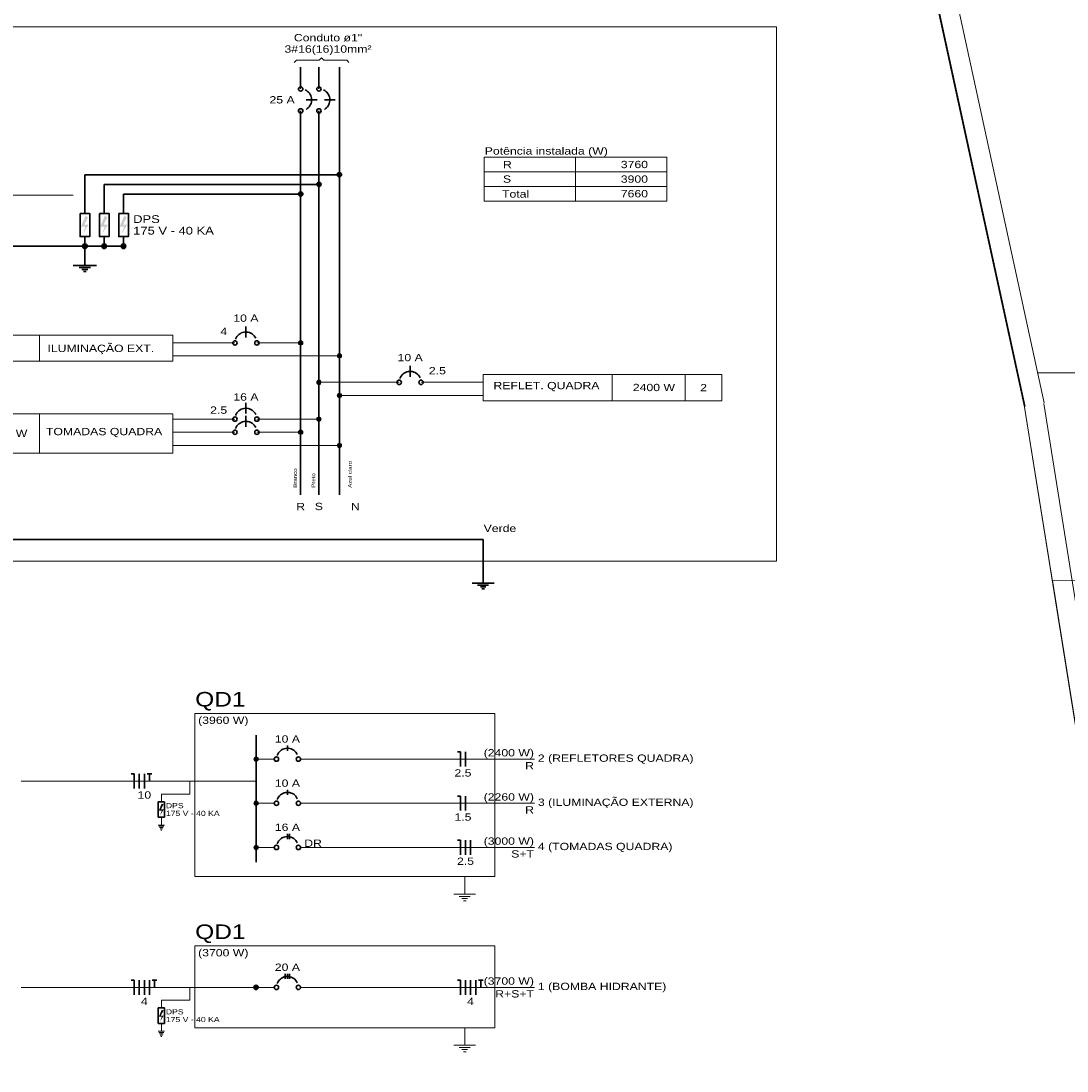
# Model space of a CAD drawing. Header units: millimetres. Extents: x 10050 to 25386, y -10594 to -3144.
# Tile 4 of 29: x 11269 to 13419, y -8349 to -6192. Entities that reach past the tile are written whole.
import ezdxf

# ---------------------------------------------------------------- set-up
doc = ezdxf.new("R2010")
doc.units = ezdxf.units.MM
for name, color, linetype, lineweight in [('DI-Barramento', 6, 'Continuous', 30), ('DI-Barramento Fase 1', 6, 'Continuous', 30), ('DI-Barramento Fase 2', 6, 'Continuous', 30), ('DI-Barramento Neutro', 6, 'Continuous', 30), ('DI-Disjuntor', 1, 'Continuous', 30), ('DI-Fios', 3, 'Continuous', 30), ('DI-Linhas do diagrama', 9, 'Continuous', 20), ('DI-Pontilhado', 7, 'Continuous', 20), ('DI-Textos do diagrama', 7, 'Continuous', 20), ('DI-Títulos', 3, 'Continuous', 5)]:
    doc.layers.add(name, color=color, linetype=linetype, lineweight=lineweight)
doc.layers.add('Linha _ Trama.2D', color=7, linetype='Continuous')
doc.styles.add('ARIAL', font='arial.ttf', dxfattribs={"width": 1.2})

msp = doc.modelspace()

# ---------------------------------------------------------------- hatches: boundary and pattern name
at = {"layer": 'DI-Textos do diagrama', "linetype": 'Continuous'}
for points in [[(11401.69, -6592.24), (11407.24, -6594.63), (11399.3, -6610.36), (11408.04, -6610.36), (11396.12, -6629.41), (11401.69, -6614.17), (11392.55, -6614.17), (11401.69, -6592.24)], [(11441.4, -6592.24), (11446.96, -6594.63), (11439.01, -6610.36), (11447.75, -6610.36), (11435.83, -6629.41), (11441.4, -6614.17), (11432.26, -6614.17), (11441.4, -6592.24)], [(11481.11, -6592.24), (11486.67, -6594.63), (11478.73, -6610.36), (11487.46, -6610.36), (11475.55, -6629.41), (11481.11, -6614.17), (11471.98, -6614.17), (11481.11, -6592.24)], [(11558.44, -7799.76), (11562.14, -7801.35), (11556.85, -7811.83), (11562.67, -7811.83), (11554.73, -7824.54), (11558.44, -7814.37), (11552.35, -7814.37), (11558.44, -7799.76)], [(11558.44, -8223.45), (11562.14, -8225.04), (11556.85, -8235.52), (11562.67, -8235.52), (11554.73, -8248.23), (11558.44, -8238.06), (11552.35, -8238.06), (11558.44, -8223.45)]]:
    msp.add_hatch(color=256, dxfattribs=at).paths.add_polyline_path(points)

# ---------------------------------------------------------------- linework, layer by layer
at = {"layer": 'DI-Barramento'}
msp.add_line((11752.22, -7659.15), (11752.22, -7920.03), dxfattribs=at)
at = {"layer": 'DI-Barramento', "const_width": 4.5}
msp.add_lwpolyline([(11754.47, -8177.59, 1), (11749.97, -8177.59, 1)], format="xyb", close=True, dxfattribs=at)
at = {"layer": 'DI-Barramento'}
msp.add_circle((11752.22, -8177.59), 4.5, dxfattribs=at)
at = {"layer": 'DI-Barramento Fase 1'}
for p, q in [((11843.95, -6286.27), (11843.95, -6331.27)), ((11843.95, -6376.27), (11843.95, -7165.32))]:
    msp.add_line(p, q, dxfattribs=at)
at = {"layer": 'DI-Barramento Fase 2'}
for p, q in [((11881.45, -6286.27), (11881.45, -6331.27)), ((11881.45, -6376.27), (11881.45, -7165.32))]:
    msp.add_line(p, q, dxfattribs=at)
at = {"layer": 'DI-Barramento Neutro'}
msp.add_line((11923.63, -6286.27), (11923.63, -7165.32), dxfattribs=at)
at = {"layer": 'DI-Disjuntor'}
for p, q in [((11855.2, -6353.77), (11877.7, -6353.77)), ((11892.7, -6353.77), (11915.2, -6353.77)), ((11731.45, -6841.91), (11731.45, -6819.41)), ((12068.95, -6922.91), (12068.95, -6900.41)), ((11731.45, -6998.51), (11731.45, -6976.01)), ((11731.45, -7025.51), (11731.45, -7003.01)), ((11816.73, -7691.28), (11816.73, -7680.78)), ((11816.73, -7782.02), (11816.73, -7771.52)), ((11816.73, -7872.78), (11816.73, -7862.28)), ((11821.22, -7872.78), (11821.22, -7862.28)), ((11812.23, -8160.34), (11812.23, -8149.84)), ((11816.73, -8160.34), (11816.73, -8149.84)), ((11821.22, -8160.34), (11821.22, -8149.84))]:
    msp.add_line(p, q, dxfattribs=at)
at = {"layer": 'DI-Disjuntor', "linetype": 'Continuous'}
for p, q in [((11551.02, -7796.26), (11564.26, -7796.26)), ((11551.02, -7796.26), (11551.02, -7828.03)), ((11564.26, -7796.26), (11564.26, -7828.03)), ((11551.02, -7828.03), (11564.26, -7828.03)), ((11551.02, -8219.95), (11564.26, -8219.95)), ((11551.02, -8219.95), (11551.02, -8251.72)), ((11564.26, -8219.95), (11564.26, -8251.72)), ((11551.02, -8251.72), (11564.26, -8251.72))]:
    msp.add_line(p, q, dxfattribs=at)
at = {"layer": 'DI-Disjuntor'}
for points in [[(11855.2, -6373.25), (11857.47, -6371.75), (11859.55, -6369.98), (11861.39, -6367.98), (11862.98, -6365.76), (11864.29, -6363.37), (11865.31, -6360.84), (11866, -6358.21), (11866.38, -6355.51), (11866.43, -6352.78), (11866.14, -6350.07), (11865.53, -6347.42), (11864.61, -6344.85), (11863.38, -6342.42), (11861.86, -6340.16), (11860.09, -6338.09), (11858.07, -6336.25), (11855.85, -6334.67), (11853.46, -6333.37)], [(11892.7, -6373.25), (11894.97, -6371.75), (11897.05, -6369.98), (11898.89, -6367.98), (11900.48, -6365.76), (11901.79, -6363.37), (11902.81, -6360.84), (11903.5, -6358.21), (11903.88, -6355.51), (11903.93, -6352.78), (11903.64, -6350.07), (11903.03, -6347.42), (11902.11, -6344.85), (11900.88, -6342.42), (11899.36, -6340.16), (11897.59, -6338.09), (11895.57, -6336.25), (11893.35, -6334.67), (11890.96, -6333.37)], [(11751.84, -6843.66), (11750.42, -6841.07), (11748.68, -6838.7), (11746.65, -6836.58), (11744.35, -6834.73), (11741.84, -6833.21), (11739.14, -6832.02), (11736.32, -6831.2), (11733.41, -6830.75), (11730.47, -6830.69), (11727.54, -6831.01), (11724.68, -6831.71), (11721.94, -6832.77), (11719.36, -6834.19), (11716.98, -6835.93), (11714.86, -6837.96), (11713.02, -6840.26), (11711.49, -6842.77), (11710.3, -6845.47)], [(12089.34, -6924.65), (12087.92, -6922.07), (12086.18, -6919.7), (12084.15, -6917.58), (12081.85, -6915.73), (12079.34, -6914.21), (12076.64, -6913.02), (12073.82, -6912.2), (12070.91, -6911.75), (12067.97, -6911.69), (12065.04, -6912.01), (12062.18, -6912.71), (12059.44, -6913.77), (12056.86, -6915.19), (12054.48, -6916.93), (12052.36, -6918.96), (12050.52, -6921.26), (12048.99, -6923.77), (12047.8, -6926.47)], [(11751.84, -7000.25), (11750.42, -6997.67), (11748.68, -6995.3), (11746.65, -6993.17), (11744.35, -6991.33), (11741.84, -6989.8), (11739.14, -6988.62), (11736.32, -6987.8), (11733.41, -6987.35), (11730.47, -6987.28), (11727.54, -6987.6), (11724.68, -6988.3), (11721.94, -6989.37), (11719.36, -6990.79), (11716.98, -6992.53), (11714.86, -6994.56), (11713.02, -6996.86), (11711.49, -6999.37), (11710.3, -7002.07)], [(11751.84, -7027.25), (11750.42, -7024.67), (11748.68, -7022.3), (11746.65, -7020.17), (11744.35, -7018.33), (11741.84, -7016.8), (11739.14, -7015.62), (11736.32, -7014.79), (11733.41, -7014.35), (11730.47, -7014.28), (11727.54, -7014.6), (11724.68, -7015.3), (11721.94, -7016.37), (11719.36, -7017.78), (11716.98, -7019.52), (11714.86, -7021.56), (11713.02, -7023.86), (11711.49, -7026.37), (11710.3, -7029.07)], [(11837.12, -7699.02), (11835.7, -7696.44), (11833.96, -7694.07), (11831.93, -7691.94), (11829.63, -7690.1), (11827.12, -7688.57), (11824.42, -7687.39), (11821.6, -7686.56), (11818.69, -7686.11), (11815.74, -7686.05), (11812.82, -7686.37), (11809.96, -7687.07), (11807.22, -7688.14), (11804.64, -7689.55), (11802.26, -7691.29), (11800.14, -7693.33), (11798.29, -7695.62), (11796.77, -7698.14), (11795.58, -7700.83)], [(11837.12, -7789.77), (11835.7, -7787.19), (11833.96, -7784.81), (11831.93, -7782.69), (11829.63, -7780.85), (11827.12, -7779.32), (11824.42, -7778.13), (11821.6, -7777.31), (11818.69, -7776.86), (11815.74, -7776.8), (11812.82, -7777.12), (11809.96, -7777.82), (11807.22, -7778.88), (11804.64, -7780.3), (11802.26, -7782.04), (11800.14, -7784.08), (11798.29, -7786.37), (11796.77, -7788.89), (11795.58, -7791.58)], [(11837.12, -7880.52), (11835.7, -7877.94), (11833.96, -7875.57), (11831.93, -7873.44), (11829.63, -7871.6), (11827.12, -7870.07), (11824.42, -7868.89), (11821.6, -7868.06), (11818.69, -7867.61), (11815.74, -7867.55), (11812.82, -7867.87), (11809.96, -7868.57), (11807.22, -7869.64), (11804.64, -7871.05), (11802.26, -7872.79), (11800.14, -7874.83), (11798.29, -7877.12), (11796.77, -7879.64), (11795.58, -7882.33)], [(11837.12, -8168.08), (11835.7, -8165.5), (11833.96, -8163.13), (11831.93, -8161), (11829.63, -8159.16), (11827.12, -8157.63), (11824.42, -8156.45), (11821.6, -8155.63), (11818.69, -8155.18), (11815.74, -8155.11), (11812.82, -8155.43), (11809.96, -8156.13), (11807.22, -8157.2), (11804.64, -8158.62), (11802.26, -8160.36), (11800.14, -8162.39), (11798.29, -8164.69), (11796.77, -8167.2), (11795.58, -8169.9)]]:
    msp.add_lwpolyline(points, dxfattribs=at)
at = {"layer": 'DI-Disjuntor', "linetype": 'Continuous'}
for points in [[(11390.56, -6587), (11390.56, -6634.66), (11410.42, -6634.66), (11410.42, -6587), (11390.56, -6587)], [(11430.28, -6587), (11430.28, -6634.66), (11450.14, -6634.66), (11450.14, -6587), (11430.28, -6587)], [(11469.99, -6587), (11469.99, -6634.66), (11489.84, -6634.66), (11489.84, -6587), (11469.99, -6587)]]:
    msp.add_lwpolyline(points, close=True, dxfattribs=at)
at = {"layer": 'DI-Disjuntor'}
for centre in [(11843.95, -6331.27), (11881.45, -6331.27), (11843.95, -6376.27), (11881.45, -6376.27), (11708.95, -6853.16), (11753.95, -6853.16), (12046.45, -6934.16), (12091.45, -6934.16), (11708.95, -7009.76), (11753.95, -7009.76), (11708.95, -7036.76), (11753.95, -7036.76), (11794.23, -7708.53), (11839.23, -7708.53), (11794.23, -7799.28), (11839.23, -7799.28), (11794.23, -7890.03), (11839.23, -7890.03), (11794.23, -8177.59), (11839.23, -8177.59)]:
    msp.add_circle(centre, 4.5, dxfattribs=at)
at = {"layer": 'DI-Fios', "linetype": 'Continuous'}
for p, q in [((11918.95, -6507.58), (11400.49, -6507.58)), ((11400.49, -6507.58), (11400.49, -6587)), ((11881.45, -6527.44), (11440.21, -6527.44)), ((11440.21, -6527.44), (11440.21, -6587)), ((11843.95, -6547.29), (11479.92, -6547.29)), ((11479.92, -6547.29), (11479.92, -6587)), ((11400.49, -6634.66), (11400.49, -6654.52)), ((11440.21, -6634.66), (11440.21, -6654.52)), ((11479.92, -6634.66), (11479.92, -6654.52)), ((11009.72, -6654.52), (11479.92, -6654.52)), ((11400.49, -6654.52), (11400.49, -6694.23)), ((11376.67, -6694.23), (11424.32, -6694.23)), ((11388.58, -6698.2), (11412.4, -6698.2)), ((11394.54, -6702.17), (11406.45, -6702.17)), ((11397.52, -6706.14), (11403.47, -6706.14))]:
    msp.add_line(p, q, dxfattribs=at)
at = {"layer": 'DI-Fios'}
for p, q in [((12218.95, -7256.96), (11009.72, -7256.96)), ((12218.95, -7256.96), (12218.95, -7346.96)), ((12196.45, -7346.97), (12241.45, -7346.97)), ((12207.7, -7350.72), (12230.2, -7350.72)), ((12213.32, -7354.47), (12224.57, -7354.47)), ((12216.13, -7358.22), (12221.76, -7358.22)), ((12172.22, -7693.53), (12166.22, -7693.53)), ((12172.22, -7723.53), (12172.22, -7693.53)), ((12182.72, -7723.53), (12182.72, -7693.53)), ((11501.71, -7738.9), (11495.71, -7738.9)), ((11501.71, -7768.9), (11501.71, -7738.9)), ((11512.21, -7768.9), (11512.21, -7738.9)), ((11522.71, -7768.9), (11522.71, -7738.9)), ((11528.41, -7738.9), (11538.01, -7738.9)), ((11533.21, -7753.9), (11533.21, -7738.9)), ((12172.22, -7784.28), (12166.22, -7784.28)), ((12172.22, -7814.28), (12172.22, -7784.28)), ((12182.72, -7814.28), (12182.72, -7784.28)), ((12172.22, -7875.03), (12166.22, -7875.03)), ((12172.22, -7905.03), (12172.22, -7875.03)), ((12182.72, -7905.03), (12182.72, -7875.03)), ((12193.22, -7905.03), (12193.22, -7875.03)), ((11501.71, -8162.59), (11495.71, -8162.59)), ((11501.71, -8192.59), (11501.71, -8162.59)), ((11512.21, -8192.59), (11512.21, -8162.59)), ((11522.71, -8192.59), (11522.71, -8162.59)), ((11533.21, -8192.59), (11533.21, -8162.59)), ((11538.9, -8162.59), (11548.5, -8162.59)), ((11543.7, -8177.59), (11543.7, -8162.59)), ((12172.22, -8162.59), (12166.22, -8162.59)), ((12172.22, -8192.59), (12172.22, -8162.59)), ((12182.72, -8192.59), (12182.72, -8162.59)), ((12193.22, -8192.59), (12193.22, -8162.59)), ((12203.71, -8192.59), (12203.71, -8162.59)), ((12209.41, -8162.59), (12219.01, -8162.59)), ((12214.21, -8177.59), (12214.21, -8162.59))]:
    msp.add_line(p, q, dxfattribs=at)
at = {"layer": 'DI-Fios', "linetype": 'Continuous'}
for points, const_width in [([(11925.7, -6507.58, 1), (11921.2, -6507.58, 1)], 4.5), ([(11883.7, -6527.44, 1), (11879.2, -6527.44, 1)], 4.5), ([(11846.2, -6547.29, 1), (11841.7, -6547.29, 1)], 4.5), ([(11402.88, -6654.52, 1), (11398.11, -6654.52, 1)], 4.77), ([(11442.59, -6654.52, 1), (11437.82, -6654.52, 1)], 4.77), ([(11482.3, -6654.52, 1), (11477.54, -6654.52, 1)], 4.77)]:
    msp.add_lwpolyline(points, format="xyb", close=True, dxfattribs=dict(at, const_width=const_width))
for centre, radius in [((11923.45, -6507.58), 4.5), ((11923.45, -6507.58), 4.5), ((11881.45, -6527.44), 4.5), ((11881.45, -6527.44), 4.5), ((11843.95, -6547.29), 4.5), ((11843.95, -6547.29), 4.5), ((11400.49, -6654.52), 4.77), ((11440.21, -6654.52), 4.77), ((11479.92, -6654.52), 4.77)]:
    msp.add_circle(centre, radius, dxfattribs=at)
at = {"layer": 'DI-Linhas do diagrama'}
for p, q in [((11830.77, -6276.89), (11835.45, -6272.2)), ((11835.45, -6272.2), (11882.33, -6272.2)), ((11882.33, -6272.2), (11887.02, -6267.52)), ((11887.02, -6267.52), (11891.7, -6272.2)), ((11891.7, -6272.2), (11938.58, -6272.2)), ((11938.58, -6272.2), (11943.27, -6276.89)), ((12596.29, -6471.69), (12221.29, -6471.69)), ((12221.29, -6471.69), (12221.29, -6501.69)), ((12408.79, -6501.69), (12408.79, -6471.69)), ((12596.29, -6501.69), (12596.29, -6471.69)), ((12221.29, -6501.69), (12596.29, -6501.69)), ((12596.29, -6501.69), (12221.29, -6501.69)), ((12221.29, -6501.69), (12221.29, -6531.69)), ((12408.79, -6531.69), (12408.79, -6501.69)), ((12596.29, -6531.69), (12596.29, -6501.69)), ((12221.29, -6531.69), (12596.29, -6531.69)), ((12596.29, -6531.69), (12221.29, -6531.69)), ((12221.29, -6531.69), (12221.29, -6561.69)), ((12408.79, -6561.69), (12408.79, -6531.69)), ((12596.29, -6561.69), (12596.29, -6531.69)), ((12221.29, -6561.69), (12596.29, -6561.69)), ((12596.29, -6561.69), (12221.29, -6561.69)), ((11581.45, -6836.96), (11081.94, -6836.96)), ((11306.94, -6890.96), (11306.94, -6836.96)), ((11581.45, -6890.96), (11581.45, -6836.96)), ((11581.45, -6853.16), (11708.95, -6853.16)), ((11843.95, -6853.16), (11753.95, -6853.16)), ((11581.45, -6879.84), (11923.72, -6879.84)), ((11081.94, -6890.96), (11581.45, -6890.96)), ((12709.45, -6917.96), (12218.95, -6917.96)), ((12218.95, -6917.96), (12218.95, -6971.96)), ((12484.45, -6971.96), (12484.45, -6917.96)), ((12634.45, -6971.96), (12634.45, -6917.96)), ((12709.45, -6971.96), (12709.45, -6917.96)), ((11881.45, -6934.16), (12046.45, -6934.16)), ((12091.45, -6934.16), (12218.95, -6934.16)), ((11923.63, -6961.16), (12218.95, -6961.16)), ((12218.95, -6971.96), (12709.45, -6971.96)), ((11581.45, -6998.96), (11081.94, -6998.96)), ((11306.94, -7079.96), (11306.94, -6998.96)), ((11581.45, -7079.96), (11581.45, -6998.96)), ((11581.45, -7009.76), (11708.95, -7009.76)), ((11881.45, -7009.76), (11753.95, -7009.76)), ((11581.45, -7036.76), (11708.95, -7036.76)), ((11843.95, -7036.84), (11753.95, -7036.76)), ((11581.45, -7063.76), (11923.63, -7063.76)), ((11081.94, -7079.96), (11581.45, -7079.96)), ((11756.72, -7708.53), (11789.72, -7708.53)), ((11843.73, -7708.53), (12324.47, -7708.53)), ((11269.24, -7753.9), (11752.22, -7753.9)), ((11756.72, -7799.28), (11789.72, -7799.28)), ((11843.73, -7799.28), (12324.47, -7799.28)), ((11756.72, -7890.03), (11789.72, -7890.03)), ((11843.73, -7890.03), (12324.47, -7890.03)), ((11269.24, -8177.59), (11752.22, -8177.59)), ((11756.72, -8177.59), (11789.72, -8177.59)), ((11843.73, -8177.59), (12324.47, -8177.59))]:
    msp.add_line(p, q, dxfattribs=at)
at = {"layer": 'DI-Linhas do diagrama', "linetype": 'Continuous'}
for p, q in [((11061.42, -6549.42), (11376.62, -6549.42)), ((11615.89, -7753.9), (11615.89, -7780.38)), ((11615.89, -7780.38), (11557.64, -7780.38)), ((11557.64, -7780.38), (11557.64, -7796.26)), ((11557.64, -7828.03), (11557.64, -7843.92)), ((11551.02, -7843.92), (11564.26, -7843.92)), ((11552.35, -7846.57), (11562.94, -7846.57)), ((11553.67, -7849.21), (11561.61, -7849.21)), ((11555, -7851.86), (11560.29, -7851.86)), ((11556.32, -7854.51), (11558.97, -7854.51)), ((11615.89, -8177.59), (11615.89, -8204.07)), ((11615.89, -8204.07), (11557.64, -8204.07)), ((11557.64, -8204.07), (11557.64, -8219.95)), ((11557.64, -8251.72), (11557.64, -8267.61)), ((11551.02, -8267.61), (11564.26, -8267.61)), ((11552.35, -8270.26), (11562.94, -8270.26)), ((11553.67, -8272.9), (11561.61, -8272.9)), ((11555, -8275.55), (11560.29, -8275.55)), ((11556.32, -8278.2), (11558.97, -8278.2))]:
    msp.add_line(p, q, dxfattribs=at)
at = {"layer": 'DI-Linhas do diagrama', "const_width": 4.5}
for points in [[(11846.2, -6853.16, 1), (11841.7, -6853.16, 1)], [(11925.88, -6879.84, 1), (11921.38, -6879.84, 1)], [(11883.7, -6934.16, 1), (11879.2, -6934.16, 1)], [(11925.88, -6961.16, 1), (11921.38, -6961.16, 1)], [(11883.7, -7009.76, 1), (11879.2, -7009.76, 1)], [(11846.2, -7036.84, 1), (11841.7, -7036.84, 1)], [(11925.88, -7063.76, 1), (11921.38, -7063.76, 1)]]:
    msp.add_lwpolyline(points, format="xyb", close=True, dxfattribs=at)
at = {"layer": 'DI-Linhas do diagrama'}
for centre in [(11843.95, -6853.16), (11843.95, -6853.16), (11923.68, -6879.89), (11923.72, -6879.84), (11881.45, -6934.16), (11881.45, -6934.16), (11923.63, -6961.16), (11923.63, -6961.16), (11881.45, -7009.76), (11881.45, -7009.76), (11843.95, -7036.84), (11843.95, -7036.84), (11923.63, -7063.76), (11923.63, -7063.76), (11752.22, -7708.53), (11752.22, -7799.28), (11752.22, -7890.03), (11752.22, -8177.59)]:
    msp.add_circle(centre, 4.5, dxfattribs=at)
at = {"layer": 'DI-Pontilhado'}
for p, q in [((12821.95, -6203.76), (10943.55, -6203.76)), ((12821.95, -7301.96), (12821.95, -6203.76)), ((10943.55, -7301.96), (12821.95, -7301.96)), ((12242.73, -7614.72), (11626.22, -7614.72)), ((11626.22, -7614.72), (11626.22, -7950.03)), ((12242.73, -7950.03), (12242.73, -7614.72)), ((11626.22, -7950.03), (12242.73, -7950.03)), ((12242.73, -8092.49), (11626.22, -8092.49)), ((11626.22, -8092.49), (11626.22, -8260.56)), ((12242.73, -8260.56), (12242.73, -8092.49)), ((11626.22, -8260.56), (12242.73, -8260.56))]:
    msp.add_line(p, q, dxfattribs=at)
at = {"layer": 'DI-Textos do diagrama'}
for p, q in [((12181.08, -7950.03), (12181.08, -7986.03)), ((12158.58, -7986.03), (12203.58, -7986.03)), ((12169.83, -7990.53), (12192.33, -7990.53)), ((12175.46, -7995.03), (12186.71, -7995.03)), ((12178.27, -7999.53), (12183.89, -7999.53)), ((12181.08, -8260.56), (12181.08, -8296.56)), ((12158.58, -8296.56), (12203.58, -8296.56)), ((12169.83, -8301.06), (12192.33, -8301.06)), ((12175.46, -8305.56), (12186.71, -8305.56)), ((12178.27, -8310.06), (12183.89, -8310.06))]:
    msp.add_line(p, q, dxfattribs=at)
at = {"layer": 'DI-Textos do diagrama', "const_width": 4.5}
for points in [[(11754.47, -7708.53, 1), (11749.97, -7708.53, 1)], [(11754.47, -7799.28, 1), (11749.97, -7799.28, 1)], [(11754.47, -7890.03, 1), (11749.97, -7890.03, 1)]]:
    msp.add_lwpolyline(points, format="xyb", close=True, dxfattribs=at)
at = {"layer": 'DI-Textos do diagrama'}
for centre in [(11752.22, -7708.53), (11752.22, -7799.28), (11752.22, -7890.03)]:
    msp.add_circle(centre, 4.5, dxfattribs=at)
at = {"layer": 'Linha _ Trama.2D', "color": 97, "linetype": 'Continuous', "lineweight": 0}
for p, q in [((12689.79, -4035.3), (13331.79, -6985.3)), ((14131.06, -6915.3), (13357.4, -6914.87)), ((13331.79, -6985.3), (13803.79, -9935.3))]:
    msp.add_line(p, q, dxfattribs=at)
for points in [[(13069.52, -5773.44), (13332.94, -6983.88)], [(13372.26, -6976.46), (13108.6, -5764.93)], [(13331.79, -6985.3), (13724.79, -9441.58)], [(13761.96, -9420.7), (13371.11, -6977.88)]]:
    msp.add_lwpolyline(points, dxfattribs=at)
msp.add_lwpolyline([(13388.8, -7341.62), (13724.79, -9441.58), (14303.79, -9935.3), (15091.06, -9935.3), (15091.06, -7335.3)], close=True, dxfattribs=at)

# ---------------------------------------------------------------- texts
at = {"layer": 'DI-Barramento Fase 1', "insert": (11836.45, -7150.96), "char_height": 7.5, "width": 69.7061, "attachment_point": 7, "rotation": 90.00021, "line_spacing_factor": 0.6, "style": 'ARIAL'}
msp.add_mtext('Branco', dxfattribs=at)
at = {"layer": 'DI-Barramento Fase 1', "insert": (11843.95, -7196.96), "char_height": 15, "width": 30.3311, "attachment_point": 8, "line_spacing_factor": 0.6, "style": 'ARIAL'}
msp.add_mtext('R', dxfattribs=at)
at = {"layer": 'DI-Barramento Fase 2', "insert": (11873.95, -7150.96), "char_height": 7.5, "width": 52.583, "attachment_point": 7, "rotation": 90.00021, "line_spacing_factor": 0.6, "style": 'ARIAL'}
msp.add_mtext('Preto', dxfattribs=at)
at = {"layer": 'DI-Barramento Fase 2', "insert": (11881.45, -7196.96), "char_height": 15, "width": 28.0137, "attachment_point": 8, "line_spacing_factor": 0.6, "style": 'ARIAL'}
msp.add_mtext('S', dxfattribs=at)
at = {"layer": 'DI-Barramento Neutro', "insert": (11948.95, -7150.96), "char_height": 7.5, "width": 96.5938, "attachment_point": 7, "rotation": 90.00021, "line_spacing_factor": 0.6, "style": 'ARIAL'}
msp.add_mtext('Azul claro', dxfattribs=at)
at = {"layer": 'DI-Barramento Neutro', "insert": (11956.45, -7196.96), "char_height": 15, "width": 30.3311, "attachment_point": 8, "line_spacing_factor": 0.6, "style": 'ARIAL'}
msp.add_mtext('N', dxfattribs=at)
at = {"layer": 'DI-Fios', "insert": (12219.95, -7241.96), "char_height": 15, "width": 112.0752, "attachment_point": 7, "line_spacing_factor": 0.6, "style": 'ARIAL'}
msp.add_mtext('Verde', dxfattribs=at)
at = {"layer": 'DI-Linhas do diagrama', "char_height": 10.59, "attachment_point": 7, "line_spacing_factor": 0.798, "style": 'ARIAL'}
for s, insert, width in [('175 V - 40 KA', (11566.92, -7825.39), 165.204), ('DPS', (11566.92, -7809.49), 38.124), ('DPS', (11566.92, -8233.18), 38.124), ('175 V - 40 KA', (11566.92, -8249.08), 165.204)]:
    msp.add_mtext(s, dxfattribs=dict(at, insert=insert, width=width))
at = {"layer": 'DI-Textos do diagrama', "style": 'ARIAL'}
for s, insert, char_height, width, attachment_point, line_spacing_factor in [('Conduto ø1"', (11900.2, -6233.77), 15, 269.4111, 8, 0.6), ('3#16(16)10mm²', (11900.2, -6261.22), 15, 228.7236, 8, 0.6), ('25 A', (11831.7, -6361.27), 15, 86.3994, 9, 0.6), ('Potência instalada (W)', (12222.29, -6470.64), 15, 422.5225, 7, 0.6), ('R', (12259.79, -6494.19), 15, 30.3311, 7, 0.6), ('  3760', (12557.79, -6494.19), 15, 116.7715, 9, 0.6), ('S', (12259.79, -6524.19), 15, 28.0137, 7, 0.6), ('3900', (12557.79, -6524.19), 15, 116.7715, 9, 0.6), ('Total', (12257.74, -6554.82), 15, 93.3721, 7, 0.6), (' 7660', (12557.79, -6554.19), 15, 116.7715, 9, 0.6), ('DPS', (11499.77, -6606.85), 15.885, 57.186, 7, 0.798), ('175 V - 40 KA', (11499.77, -6630.7), 15.885, 247.806, 7, 0.798), ('10 A', (11731.45, -6809.96), 15, 86.3994, 8, 0.6), ('4', (11692.95, -6836.96), 15, 58.3857, 9, 0.6), ('ILUMINAÇÃO EXT.', (11542.95, -6876.42), 15, 471.4131, 9, 0.6), ('10 A', (12068.95, -6890.96), 15, 86.3994, 8, 0.6), ('2.5', (12107.45, -6917.96), 15, 58.3857, 7, 0.6), ('REFLET. QUADRA', (12240.11, -6952.47), 15, 471.4131, 7, 0.6), ('   2400 W', (12559.45, -6952.47), 15, 156.3926, 8, 0.6), ('2', (12671.95, -6952.47), 15, 23.3584, 8, 0.6), ('16 A', (11731.45, -6971.96), 15, 86.3994, 8, 0.6), ('2.5', (11692.95, -6998.96), 15, 58.3857, 9, 0.6), ('  3000 W', (11231.94, -7046.96), 15, 168.082, 8, 0.6), ('TOMADAS QUADRA', (11559.42, -7046.96), 15, 399.041, 9, 0.6), ('(3960 W)', (11633.23, -7640.67), 15, 172.7168, 7, 0.6), ('10 A', (11816.73, -7674.78), 15, 86.3994, 8, 0.6), ('(2400 W)', (12323.47, -7707.48), 15, 149.3584, 9, 0.6), ('2 (REFLETORES QUADRA)', (12331.47, -7718.48), 15, 534.4131, 7, 0.6), ('2.5', (12177.47, -7744.53), 15, 58.3857, 8, 0.6), ('R', (12323.47, -7729.53), 15, 30.3311, 9, 0.6), ('10 A', (11816.73, -7765.52), 15, 86.3994, 8, 0.6), ('10', (11522.71, -7789.9), 15, 23.3584, 8, 0.6), ('(2260 W)', (12323.47, -7798.23), 15, 172.7168, 9, 0.6), ('3 (ILUMINAÇÃO EXTERNA)', (12331.47, -7809.23), 15, 534.4131, 7, 0.6), ('R', (12323.47, -7820.28), 15, 30.3311, 9, 0.6), ('1.5', (12177.47, -7835.28), 15, 58.3857, 8, 0.6), ('16 A', (11816.73, -7856.28), 15, 86.3994, 8, 0.6), ('DR', (11851.27, -7888.86), 15, 107.3994, 7, 0.6), ('(3000 W)', (12323.47, -7888.98), 15, 172.7168, 9, 0.6), ('S+T', (12323.47, -7911.03), 15, 78.1963, 9, 0.6), ('4 (TOMADAS QUADRA)', (12331.47, -7899.98), 15, 462.041, 7, 0.6), ('2.5', (12182.72, -7926.03), 15, 58.3857, 8, 0.6), ('(3700 W)', (11633.23, -8118.44), 15, 172.7168, 7, 0.6), ('20 A', (11816.73, -8143.84), 15, 86.3994, 8, 0.6), ('(3700 W)', (12323.47, -8176.54), 15, 172.7168, 9, 0.6), ('1 (BOMBA HIDRANTE)', (12331.47, -8187.54), 15, 441.041, 7, 0.6), ('4', (11522.71, -8213.59), 15, 23.3584, 8, 0.6), ('4', (12193.22, -8213.59), 15, 58.3857, 8, 0.6), ('R+S+T', (12323.47, -8198.59), 15, 133.0547, 9, 0.6)]:
    msp.add_mtext(s, dxfattribs=dict(at, insert=insert, char_height=char_height, width=width, attachment_point=attachment_point, line_spacing_factor=line_spacing_factor))
at = {"layer": 'DI-Títulos', "char_height": 30, "width": 172.7168, "attachment_point": 7, "line_spacing_factor": 0.6, "style": 'ARIAL'}
for insert in [(11627.22, -7608.72), (11627.22, -8086.49)]:
    msp.add_mtext('QD1', dxfattribs=dict(at, insert=insert))

doc.saveas('drawing.dxf')
